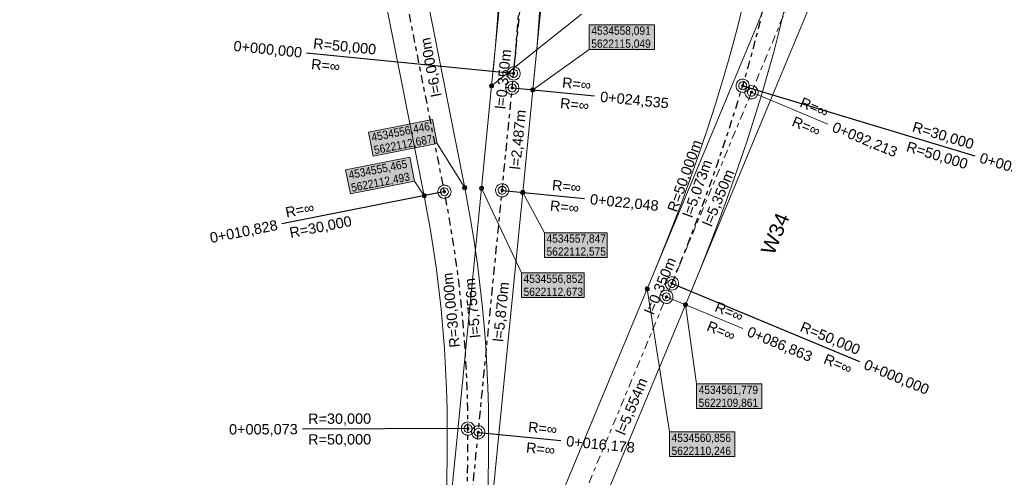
# Model space of a CAD drawing. Extents: x 4534497 to 4534598, y 5622071 to 5622343.
# Tile 3 of 44: x 4534546 to 4534569, y 5622106 to 5622117. Entities that reach past the tile are written whole.
import ezdxf

# ---------------------------------------------------------------- set-up
doc = ezdxf.new("R2010")
doc.units = 0
doc.linetypes.add('LT00000', pattern=[0])
doc.linetypes.add('LT00008', pattern=[0.42, 0.2, -0.1, 0.02, -0.1])
for name, color, linetype, lineweight, true_color in [('A-ELEMENTE', 18, 'LT00000', 5, 0x000000), ('A-LAENGEN', 18, 'LT00000', 5, 0x000000), ('ACHSEN', 18, 'LT00000', 5, 0x000000), ('BESCHRIFTUNG', 18, 'LT00000', 5, 0x000000), ('GLEISE', 18, 'LT00000', 5, 0x000000), ('TXT- KOOR_A501', 18, 'LT00000', 5, 0x000000), ('TXT- KOOR_A511', 18, 'LT00000', 5, 0x000000), ('TXT- KOOR_A514', 18, 'LT00000', 5, 0x000000), ('W-NR', 18, 'LT00000', 5, 0x000000)]:
    doc.layers.add(name, color=color, linetype=linetype, lineweight=lineweight, true_color=true_color)
doc.styles.add('TS100', font='arial.ttf', dxfattribs={"height": 0.2})

# ---------------------------------------------------------------- blocks, each defined once
blk = doc.blocks.new('SYMB1109')
at = {"color": 0, "linetype": 'ByBlock', "lineweight": -2, "flags": 128}
for points in [[(0.5, 0), (0.489765, 0.100649), (0.459479, 0.197178), (0.410382, 0.285634), (0.344483, 0.362396), (0.264482, 0.424322), (0.173653, 0.468876), (0.075714, 0.494234), (-0.025325, 0.499358), (-0.125326, 0.484039), (-0.220197, 0.448902), (-0.306053, 0.395388), (-0.379379, 0.325686), (-0.437173, 0.242651), (-0.47707, 0.149682), (-0.497435, 0.050584), (-0.497435, -0.050584), (-0.47707, -0.149682), (-0.437173, -0.242651), (-0.379379, -0.325686), (-0.306053, -0.395388), (-0.220197, -0.448902), (-0.125326, -0.484039), (-0.025325, -0.499358), (0.075714, -0.494234), (0.173653, -0.468876), (0.264482, -0.424322), (0.344483, -0.362396), (0.410382, -0.285634), (0.459479, -0.197178), (0.489765, -0.100649), (0.5, 0)], [(0.3, 0), (0.283745, 0.09741), (0.236742, 0.184264), (0.164084, 0.25115), (0.073646, 0.29082), (-0.024774, 0.298975), (-0.120509, 0.274732), (-0.203184, 0.220717), (-0.263842, 0.142784), (-0.295908, 0.049378), (-0.295908, -0.049378), (-0.263842, -0.142784), (-0.203184, -0.220717), (-0.120509, -0.274732), (-0.024774, -0.298975), (0.073646, -0.29082), (0.164084, -0.25115), (0.236742, -0.184264), (0.283745, -0.09741), (0.3, 0)]]:
    blk.add_lwpolyline(points, close=True, dxfattribs=at)
blk = doc.blocks.new('SYMB151')
at = {"color": 0, "linetype": 'ByBlock', "lineweight": -2, "flags": 128}
for points in [[(0.5, 0), (0.489765, 0.100649), (0.459479, 0.197178), (0.410382, 0.285634), (0.344483, 0.362396), (0.264482, 0.424322), (0.173653, 0.468876), (0.075714, 0.494234), (-0.025325, 0.499358), (-0.125326, 0.484039), (-0.220197, 0.448902), (-0.306053, 0.395388), (-0.379379, 0.325686), (-0.437173, 0.242651), (-0.47707, 0.149682), (-0.497435, 0.050584), (-0.497435, -0.050584), (-0.47707, -0.149682), (-0.437173, -0.242651), (-0.379379, -0.325686), (-0.306053, -0.395388), (-0.220197, -0.448902), (-0.125326, -0.484039), (-0.025325, -0.499358), (0.075714, -0.494234), (0.173653, -0.468876), (0.264482, -0.424322), (0.344483, -0.362396), (0.410382, -0.285634), (0.459479, -0.197178), (0.489765, -0.100649), (0.5, 0)], [(0.26, 0), (0.24432, 0.088925), (0.199172, 0.167125), (0.13, 0.225167), (0.045149, 0.25605), (-0.045149, 0.25605), (-0.13, 0.225167), (-0.199172, 0.167125), (-0.24432, 0.088925), (-0.26, 0), (-0.24432, -0.088925), (-0.199172, -0.167125), (-0.13, -0.225167), (-0.045149, -0.25605), (0.045149, -0.25605), (0.13, -0.225167), (0.199172, -0.167125), (0.24432, -0.088925), (0.26, 0)]]:
    blk.add_lwpolyline(points, close=True, dxfattribs=at)

msp = doc.modelspace()

# ---------------------------------------------------------------- hatches: boundary and pattern name
at = {"layer": 'TXT- KOOR_A501', "linetype": 'Continuous', "lineweight": 25, "true_color": 0xffffff}
for points in [[(4534562.047, 5622107.355), (4534563.627, 5622107.355), (4534563.627, 5622107.949), (4534562.047, 5622107.949)], [(4534561.393, 5622106.195), (4534562.973, 5622106.195), (4534562.973, 5622106.789), (4534561.393, 5622106.789)]]:
    msp.add_hatch(color=7, dxfattribs=at).paths.add_polyline_path(points)
at = {"layer": 'TXT- KOOR_A511', "linetype": 'Continuous', "lineweight": 25, "true_color": 0xffffff}
for points in [[(4534559.454, 5622116.027), (4534561.034, 5622116.027), (4534561.034, 5622116.621), (4534559.454, 5622116.621)], [(4534558.372, 5622111.006), (4534559.883, 5622111.006), (4534559.883, 5622111.6), (4534558.372, 5622111.6)], [(4534557.818, 5622110.035), (4534559.329, 5622110.035), (4534559.329, 5622110.63), (4534557.818, 5622110.63)]]:
    msp.add_hatch(color=7, dxfattribs=at).paths.add_polyline_path(points)
at = {"layer": 'TXT- KOOR_A514', "linetype": 'Continuous', "lineweight": 25, "true_color": 0xffffff}
for points in [[(4534554.233, 5622113.446), (4534555.783, 5622113.752), (4534555.668, 5622114.335), (4534554.118, 5622114.029)], [(4534553.683, 5622112.537), (4534555.233, 5622112.843), (4534555.118, 5622113.426), (4534553.568, 5622113.12)]]:
    msp.add_hatch(color=7, dxfattribs=at).paths.add_polyline_path(points)

# ---------------------------------------------------------------- linework, layer by layer
at = {"layer": 'ACHSEN', "color": 1, "linetype": 'LT00008', "lineweight": 18, "true_color": 0xff0000, "flags": 128}
msp.add_lwpolyline([(4534500.04, 5622086.432), (4534500.3, 5622086.017), (4534500.567, 5622085.606), (4534500.841, 5622085.2), (4534501.121, 5622084.798), (4534501.408, 5622084.401), (4534501.701, 5622084.009), (4534502.001, 5622083.621), (4534502.307, 5622083.239), (4534502.619, 5622082.861), (4534502.938, 5622082.489), (4534503.262, 5622082.122), (4534503.592, 5622081.76), (4534503.928, 5622081.404), (4534504.27, 5622081.053), (4534504.618, 5622080.708), (4534504.971, 5622080.368), (4534505.33, 5622080.035), (4534505.694, 5622079.707), (4534506.064, 5622079.385), (4534506.438, 5622079.069), (4534506.818, 5622078.76), (4534507.203, 5622078.457), (4534507.592, 5622078.16), (4534507.987, 5622077.869), (4534508.386, 5622077.585), (4534508.79, 5622077.308), (4534509.198, 5622077.037), (4534509.61, 5622076.773), (4534510.027, 5622076.515), (4534510.448, 5622076.265), (4534510.873, 5622076.021), (4534511.302, 5622075.784), (4534511.735, 5622075.555), (4534512.171, 5622075.332), (4534512.611, 5622075.117), (4534513.055, 5622074.908), (4534513.501, 5622074.707), (4534513.951, 5622074.514), (4534514.405, 5622074.328), (4534514.861, 5622074.149), (4534515.32, 5622073.978), (4534515.781, 5622073.814), (4534516.246, 5622073.658), (4534516.712, 5622073.509), (4534517.182, 5622073.368), (4534517.653, 5622073.235), (4534518.127, 5622073.109), (4534518.602, 5622072.991), (4534519.079, 5622072.881), (4534519.558, 5622072.779), (4534520.039, 5622072.684), (4534520.521, 5622072.598), (4534521.005, 5622072.519), (4534521.49, 5622072.448), (4534521.975, 5622072.385), (4534522.462, 5622072.331), (4534522.95, 5622072.284), (4534523.438, 5622072.245), (4534523.927, 5622072.214), (4534524.417, 5622072.191), (4534524.906, 5622072.176), (4534525.396, 5622072.169), (4534525.886, 5622072.17), (4534526.376, 5622072.179), (4534526.865, 5622072.195), (4534527.355, 5622072.22), (4534527.843, 5622072.253), (4534528.332, 5622072.294), (4534528.819, 5622072.343), (4534529.306, 5622072.4), (4534529.791, 5622072.465), (4534530.276, 5622072.538), (4534530.759, 5622072.618), (4534531.241, 5622072.707), (4534531.721, 5622072.803), (4534532.2, 5622072.907), (4534532.677, 5622073.019), (4534533.152, 5622073.139), (4534533.625, 5622073.266), (4534534.096, 5622073.402), (4534534.564, 5622073.544), (4534535.03, 5622073.695), (4534535.494, 5622073.853), (4534535.955, 5622074.019), (4534536.413, 5622074.192), (4534536.869, 5622074.372), (4534537.321, 5622074.56), (4534537.77, 5622074.756), (4534538.216, 5622074.959), (4534538.659, 5622075.168), (4534539.098, 5622075.386), (4534539.534, 5622075.61), (4534539.965, 5622075.841), (4534540.393, 5622076.08), (4534540.817, 5622076.325), (4534541.237, 5622076.577), (4534541.653, 5622076.836), (4534542.065, 5622077.102), (4534542.472, 5622077.375), (4534542.874, 5622077.654), (4534543.272, 5622077.939), (4534543.666, 5622078.232), (4534544.054, 5622078.53), (4534544.438, 5622078.835), (4534544.816, 5622079.146), (4534545.19, 5622079.463), (4534545.558, 5622079.786), (4534545.92, 5622080.115), (4534546.278, 5622080.45), (4534546.63, 5622080.791), (4534546.976, 5622081.138), (4534547.317, 5622081.49), (4534547.651, 5622081.848), (4534547.98, 5622082.211), (4534548.303, 5622082.579), (4534548.62, 5622082.953), (4534548.931, 5622083.332), (4534549.235, 5622083.715), (4534549.533, 5622084.104), (4534549.825, 5622084.498), (4534550.11, 5622084.896), (4534550.389, 5622085.299), (4534550.661, 5622085.706), (4534550.927, 5622086.118), (4534551.185, 5622086.534), (4534551.437, 5622086.954), (4534551.682, 5622087.378), (4534551.92, 5622087.806), (4534552.151, 5622088.238), (4534552.375, 5622088.674), (4534552.592, 5622089.114), (4534552.802, 5622089.556), (4534553.004, 5622090.002), (4534553.199, 5622090.452), (4534553.31, 5622090.717), (4534555.352, 5622095.662), (4534557.592, 5622101.087), (4534557.974, 5622102.012), (4534559.183, 5622104.926), (4534561.317, 5622110.053), (4534563.374, 5622114.992), (4534565.63, 5622120.411), (4534571.041, 5622133.41), (4534573.098, 5622138.349), (4534575.354, 5622143.768), (4534576.388, 5622146.251), (4534578.444, 5622151.19), (4534580.7, 5622156.609), (4534582.429, 5622160.761), (4534584.485, 5622165.7), (4534586.741, 5622171.119), (4534587.398, 5622172.697), (4534589.454, 5622177.636), (4534591.711, 5622183.055), (4534591.895, 5622183.509), (4534592.072, 5622183.965), (4534592.242, 5622184.425), (4534592.404, 5622184.887), (4534592.559, 5622185.352), (4534592.706, 5622185.819), (4534592.845, 5622186.289), (4534592.977, 5622186.761), (4534593.101, 5622187.235), (4534593.217, 5622187.711), (4534593.325, 5622188.189), (4534593.426, 5622188.668), (4534593.518, 5622189.149), (4534593.603, 5622189.632), (4534593.68, 5622190.115), (4534593.749, 5622190.6), (4534593.81, 5622191.086), (4534593.863, 5622191.573), (4534593.909, 5622192.061), (4534593.946, 5622192.55), (4534593.975, 5622193.039), (4534593.996, 5622193.528), (4534594.01, 5622194.018), (4534594.015, 5622194.508), (4534594.012, 5622194.998), (4534594.002, 5622195.487), (4534593.983, 5622195.977), (4534593.956, 5622196.466), (4534593.921, 5622196.955), (4534593.879, 5622197.443), (4534593.828, 5622197.93), (4534593.769, 5622198.416), (4534593.703, 5622198.902), (4534593.628, 5622199.386), (4534593.546, 5622199.869), (4534593.463, 5622200.314), (4534577.487, 5622282.449), (4534577.389, 5622282.929), (4534577.284, 5622283.408), (4534577.171, 5622283.884), (4534577.05, 5622284.359), (4534576.922, 5622284.832), (4534576.785, 5622285.302), (4534576.641, 5622285.771), (4534576.49, 5622286.237), (4534576.331, 5622286.7), (4534576.164, 5622287.16), (4534575.99, 5622287.618), (4534575.808, 5622288.073), (4534575.619, 5622288.525), (4534575.422, 5622288.974), (4534575.219, 5622289.42), (4534575.008, 5622289.862), (4534574.79, 5622290.3), (4534574.564, 5622290.735), (4534574.332, 5622291.167), (4534574.092, 5622291.594), (4534573.846, 5622292.017), (4534573.593, 5622292.437), (4534573.333, 5622292.852), (4534573.066, 5622293.263), (4534572.793, 5622293.669), (4534572.513, 5622294.071), (4534572.226, 5622294.469), (4534571.933, 5622294.861), (4534571.634, 5622295.249), (4534571.328, 5622295.632), (4534571.016, 5622296.01), (4534570.698, 5622296.382), (4534570.374, 5622296.75), (4534570.044, 5622297.112), (4534569.708, 5622297.468), (4534569.393, 5622297.793), (4534565.27, 5622301.971), (4534561.512, 5622305.779), (4534560.312, 5622306.996), (4534556.189, 5622311.174), (4534552.431, 5622314.982), (4534547.873, 5622319.601)], dxfattribs=at)
at = {"layer": 'ACHSEN', "color": 34, "linetype": 'LT00008', "lineweight": 25, "true_color": 0x954a00, "flags": 128}
msp.add_lwpolyline([(4534561.452, 5622110.376), (4534561.691, 5622110.962), (4534561.923, 5622111.55), (4534562.148, 5622112.142), (4534562.365, 5622112.736), (4534562.574, 5622113.332), (4534562.776, 5622113.932), (4534562.97, 5622114.534), (4534563.161, 5622115.15), (4534563.299, 5622115.621), (4534563.429, 5622116.093), (4534563.551, 5622116.567), (4534563.665, 5622117.044), (4534563.772, 5622117.522), (4534563.871, 5622118.002), (4534563.962, 5622118.483), (4534564.045, 5622118.966), (4534564.12, 5622119.45), (4534564.188, 5622119.935), (4534564.247, 5622120.421), (4534564.287, 5622120.786), (4534564.827, 5622126.109), (4534565.42, 5622131.949), (4534565.664, 5622134.352), (4534565.721, 5622134.95), (4534565.769, 5622135.548), (4534565.81, 5622136.146), (4534565.843, 5622136.745), (4534565.867, 5622137.345), (4534565.884, 5622137.945), (4534565.893, 5622138.544), (4534565.894, 5622139.144), (4534565.886, 5622139.744), (4534565.871, 5622140.344), (4534565.848, 5622140.944), (4534565.817, 5622141.543), (4534565.777, 5622142.142), (4534565.73, 5622142.74), (4534565.675, 5622143.337), (4534565.612, 5622143.934), (4534565.541, 5622144.53), (4534565.462, 5622145.124), (4534565.375, 5622145.718), (4534565.28, 5622146.31), (4534565.177, 5622146.902), (4534565.066, 5622147.49), (4534533.843, 5622308.014), (4534533.753, 5622308.496), (4534533.671, 5622308.979), (4534533.597, 5622309.463), (4534533.532, 5622309.949), (4534533.474, 5622310.435), (4534533.424, 5622310.922), (4534533.381, 5622311.41), (4534533.347, 5622311.899), (4534533.321, 5622312.388), (4534533.303, 5622312.878), (4534533.293, 5622313.368), (4534533.291, 5622313.734), (4534533.295, 5622314.367), (4534533.306, 5622314.999), (4534533.326, 5622315.631), (4534533.354, 5622316.263), (4534533.39, 5622316.895), (4534533.434, 5622317.526), (4534533.485, 5622318.156), (4534533.547, 5622318.799)], dxfattribs=at)
at = {"layer": 'ACHSEN', "color": 55, "linetype": 'LT00008', "lineweight": 25, "true_color": 0xa59d5a, "flags": 128}
msp.add_lwpolyline([(4534556.282, 5622101.806), (4534556.341, 5622102.436), (4534556.391, 5622103.066), (4534556.433, 5622103.697), (4534556.467, 5622104.329), (4534556.493, 5622104.961), (4534556.511, 5622105.593), (4534556.522, 5622106.225), (4534556.524, 5622106.871), (4534556.518, 5622107.361), (4534556.505, 5622107.851), (4534556.483, 5622108.34), (4534556.454, 5622108.829), (4534556.416, 5622109.317), (4534556.371, 5622109.805), (4534556.317, 5622110.292), (4534556.256, 5622110.778), (4534556.187, 5622111.263), (4534556.109, 5622111.747), (4534556.024, 5622112.229), (4534555.955, 5622112.59), (4534554.793, 5622118.476), (4534554.216, 5622121.42), (4534553.06, 5622127.362), (4534552.473, 5622130.358)], dxfattribs=at)
at = {"layer": 'ACHSEN', "color": 225, "linetype": 'LT00008', "lineweight": 25, "true_color": 0x97537d, "flags": 128}
msp.add_lwpolyline([(4534553.443, 5622091.04), (4534553.681, 5622091.626), (4534553.911, 5622092.215), (4534554.134, 5622092.807), (4534554.349, 5622093.402), (4534554.557, 5622093.999), (4534554.757, 5622094.599), (4534554.95, 5622095.202), (4534555.139, 5622095.819), (4534555.275, 5622096.29), (4534555.404, 5622096.762), (4534555.525, 5622097.237), (4534555.638, 5622097.714), (4534555.743, 5622098.192), (4534555.841, 5622098.672), (4534555.93, 5622099.154), (4534556.012, 5622099.637), (4534556.086, 5622100.121), (4534556.152, 5622100.607), (4534556.21, 5622101.093), (4534556.248, 5622101.458), (4534556.773, 5622106.782), (4534557.35, 5622112.624), (4534557.594, 5622115.098), (4534558.119, 5622120.423), (4534558.695, 5622126.264), (4534559.008, 5622129.438)], dxfattribs=at)
at = {"layer": 'ACHSEN', "color": 253, "linetype": 'LT00008', "lineweight": 25, "true_color": 0xbf95b0, "flags": 128}
msp.add_lwpolyline([(4534557.628, 5622115.447), (4534557.686, 5622116.077), (4534557.736, 5622116.707), (4534557.778, 5622117.338), (4534557.813, 5622117.97), (4534557.839, 5622118.602), (4534557.857, 5622119.234), (4534557.867, 5622119.866), (4534557.869, 5622120.512), (4534557.864, 5622121.002), (4534557.85, 5622121.491), (4534557.829, 5622121.981), (4534557.799, 5622122.47), (4534557.762, 5622122.958), (4534557.716, 5622123.446), (4534557.663, 5622123.933), (4534557.601, 5622124.419), (4534557.532, 5622124.904), (4534557.455, 5622125.388), (4534557.37, 5622125.87), (4534557.301, 5622126.23)], dxfattribs=at)
at = {"layer": 'BESCHRIFTUNG', "color": 253, "lineweight": 25, "true_color": 0xbf95b0}
msp.add_line((4534557.603, 5622115.449), (4534552.627, 5622115.94), dxfattribs=at)
at = {"layer": 'BESCHRIFTUNG', "color": 225, "lineweight": 25, "true_color": 0x97537d}
for p, q in [((4534557.619, 5622115.096), (4534559.584, 5622114.902)), ((4534557.374, 5622112.621), (4534559.34, 5622112.427)), ((4534556.798, 5622106.78), (4534558.764, 5622106.586))]:
    msp.add_line(p, q, dxfattribs=at)
at = {"layer": 'BESCHRIFTUNG', "color": 34, "lineweight": 25, "true_color": 0x954a00}
for p, q in [((4534563.185, 5622115.143), (4534568.766, 5622113.459)), ((4534561.475, 5622110.367), (4534565.986, 5622108.489))]:
    msp.add_line(p, q, dxfattribs=at)
at = {"layer": 'BESCHRIFTUNG', "color": 1, "lineweight": 18, "true_color": 0xff0000}
for p, q in [((4534563.397, 5622114.983), (4534565.22, 5622114.224)), ((4534561.34, 5622110.044), (4534563.164, 5622109.285))]:
    msp.add_line(p, q, dxfattribs=at)
at = {"layer": 'BESCHRIFTUNG', "color": 55, "lineweight": 25, "true_color": 0xa59d5a}
for p, q in [((4534555.931, 5622112.585), (4534552.031, 5622111.815)), ((4534556.499, 5622106.871), (4534552.524, 5622106.859))]:
    msp.add_line(p, q, dxfattribs=at)
at = {"layer": 'GLEISE', "color": 18, "lineweight": 18, "true_color": 0x000000, "flags": 128}
for points in [[(4534499.614, 5622086.17), (4534499.879, 5622085.748), (4534500.15, 5622085.33), (4534500.428, 5622084.917), (4534500.713, 5622084.509), (4534501.005, 5622084.105), (4534501.303, 5622083.706), (4534501.608, 5622083.312), (4534501.919, 5622082.923), (4534502.237, 5622082.539), (4534502.56, 5622082.161), (4534502.89, 5622081.788), (4534503.226, 5622081.42), (4534503.568, 5622081.058), (4534503.915, 5622080.701), (4534504.269, 5622080.35), (4534504.628, 5622080.005), (4534504.992, 5622079.666), (4534505.363, 5622079.332), (4534505.738, 5622079.005), (4534506.119, 5622078.684), (4534506.505, 5622078.37), (4534506.896, 5622078.061), (4534507.292, 5622077.76), (4534507.693, 5622077.464), (4534508.099, 5622077.175), (4534508.51, 5622076.893), (4534508.925, 5622076.618), (4534509.344, 5622076.349), (4534509.768, 5622076.088), (4534510.196, 5622075.833), (4534510.628, 5622075.585), (4534511.064, 5622075.344), (4534511.504, 5622075.111), (4534511.948, 5622074.885), (4534512.395, 5622074.666), (4534512.846, 5622074.454), (4534513.3, 5622074.25), (4534513.758, 5622074.053), (4534514.218, 5622073.864), (4534514.682, 5622073.682), (4534515.149, 5622073.508), (4534515.618, 5622073.341), (4534516.09, 5622073.182), (4534516.565, 5622073.031), (4534517.042, 5622072.888), (4534517.521, 5622072.752), (4534518.002, 5622072.625), (4534518.486, 5622072.505), (4534518.971, 5622072.393), (4534519.458, 5622072.289), (4534519.947, 5622072.193), (4534520.437, 5622072.105), (4534520.929, 5622072.025), (4534521.421, 5622071.953), (4534521.915, 5622071.889), (4534522.41, 5622071.833), (4534522.906, 5622071.786), (4534523.403, 5622071.746), (4534523.9, 5622071.714), (4534524.397, 5622071.691), (4534524.895, 5622071.676), (4534525.393, 5622071.669), (4534525.891, 5622071.67), (4534526.389, 5622071.679), (4534526.887, 5622071.696), (4534527.384, 5622071.721), (4534527.881, 5622071.755), (4534528.377, 5622071.796), (4534528.873, 5622071.846), (4534529.368, 5622071.904), (4534529.861, 5622071.97), (4534530.354, 5622072.044), (4534530.845, 5622072.126), (4534531.335, 5622072.216), (4534531.823, 5622072.314), (4534532.31, 5622072.419), (4534532.795, 5622072.533), (4534533.278, 5622072.655), (4534533.759, 5622072.785), (4534534.237, 5622072.922), (4534534.714, 5622073.067), (4534535.188, 5622073.22), (4534535.659, 5622073.381), (4534536.128, 5622073.55), (4534536.594, 5622073.726), (4534537.057, 5622073.909), (4534537.517, 5622074.1), (4534537.973, 5622074.299), (4534538.427, 5622074.505), (4534538.877, 5622074.718), (4534539.323, 5622074.939), (4534539.766, 5622075.167), (4534540.205, 5622075.403), (4534540.64, 5622075.645), (4534541.071, 5622075.894), (4534541.498, 5622076.151), (4534541.921, 5622076.414), (4534542.339, 5622076.684), (4534542.753, 5622076.961), (4534543.163, 5622077.245), (4534543.567, 5622077.536), (4534543.967, 5622077.833), (4534544.362, 5622078.136), (4534544.752, 5622078.446), (4534545.137, 5622078.762), (4534545.516, 5622079.085), (4534545.891, 5622079.413), (4534546.259, 5622079.748), (4534546.623, 5622080.089), (4534546.981, 5622080.435), (4534547.333, 5622080.787), (4534547.679, 5622081.145), (4534548.019, 5622081.509), (4534548.353, 5622081.878), (4534548.682, 5622082.253), (4534549.004, 5622082.633), (4534549.32, 5622083.018), (4534549.629, 5622083.408), (4534549.932, 5622083.803), (4534550.229, 5622084.203), (4534550.519, 5622084.608), (4534550.803, 5622085.018), (4534551.079, 5622085.432), (4534551.349, 5622085.85), (4534551.612, 5622086.273), (4534551.868, 5622086.7), (4534552.117, 5622087.132), (4534552.359, 5622087.567), (4534552.594, 5622088.006), (4534552.822, 5622088.449), (4534553.042, 5622088.896), (4534553.255, 5622089.346), (4534553.461, 5622089.8), (4534553.659, 5622090.257), (4534553.772, 5622090.526), (4534555.814, 5622095.471), (4534558.055, 5622100.896), (4534558.436, 5622101.821), (4534559.644, 5622104.734), (4534561.779, 5622109.861), (4534563.835, 5622114.8), (4534566.091, 5622120.219), (4534571.503, 5622133.218), (4534573.559, 5622138.157), (4534575.816, 5622143.576), (4534576.85, 5622146.059), (4534578.906, 5622150.998), (4534581.162, 5622156.417), (4534582.89, 5622160.569), (4534584.947, 5622165.508), (4534587.203, 5622170.927), (4534587.86, 5622172.505), (4534589.916, 5622177.444), (4534592.172, 5622182.863), (4534592.36, 5622183.324), (4534592.54, 5622183.788), (4534592.712, 5622184.256), (4534592.877, 5622184.726), (4534593.035, 5622185.198), (4534593.184, 5622185.673), (4534593.326, 5622186.151), (4534593.459, 5622186.631), (4534593.585, 5622187.112), (4534593.703, 5622187.596), (4534593.814, 5622188.082), (4534593.916, 5622188.569), (4534594.01, 5622189.059), (4534594.096, 5622189.549), (4534594.175, 5622190.041), (4534594.245, 5622190.534), (4534594.307, 5622191.028), (4534594.361, 5622191.523), (4534594.407, 5622192.019), (4534594.445, 5622192.516), (4534594.475, 5622193.013), (4534594.496, 5622193.511), (4534594.51, 5622194.008), (4534594.515, 5622194.506), (4534594.512, 5622195.005), (4534594.501, 5622195.502), (4534594.482, 5622196), (4534594.455, 5622196.497), (4534594.42, 5622196.994), (4534594.376, 5622197.49), (4534594.325, 5622197.986), (4534594.265, 5622198.48), (4534594.198, 5622198.974), (4534594.122, 5622199.466), (4534594.038, 5622199.957), (4534593.954, 5622200.409), (4534577.978, 5622282.545), (4534577.879, 5622283.033), (4534577.771, 5622283.519), (4534577.656, 5622284.004), (4534577.534, 5622284.486), (4534577.403, 5622284.967), (4534577.264, 5622285.445), (4534577.118, 5622285.922), (4534576.964, 5622286.395), (4534576.802, 5622286.866), (4534576.633, 5622287.334), (4534576.455, 5622287.8), (4534576.271, 5622288.263), (4534576.079, 5622288.722), (4534575.879, 5622289.178), (4534575.672, 5622289.631), (4534575.457, 5622290.081), (4534575.235, 5622290.527), (4534575.006, 5622290.969), (4534574.77, 5622291.407), (4534574.527, 5622291.842), (4534574.276, 5622292.272), (4534574.019, 5622292.699), (4534573.754, 5622293.121), (4534573.483, 5622293.539), (4534573.205, 5622293.952), (4534572.92, 5622294.361), (4534572.629, 5622294.764), (4534572.331, 5622295.164), (4534572.027, 5622295.558), (4534571.716, 5622295.947), (4534571.399, 5622296.331), (4534571.076, 5622296.71), (4534570.746, 5622297.083), (4534570.411, 5622297.452), (4534570.069, 5622297.814), (4534569.749, 5622298.144), (4534565.626, 5622302.322), (4534561.868, 5622306.13), (4534560.667, 5622307.347), (4534556.545, 5622311.525), (4534552.787, 5622315.333), (4534548.229, 5622319.952)], [(4534500.465, 5622086.694), (4534500.721, 5622086.286), (4534500.984, 5622085.882), (4534501.253, 5622085.483), (4534501.529, 5622085.088), (4534501.811, 5622084.697), (4534502.099, 5622084.312), (4534502.394, 5622083.93), (4534502.695, 5622083.554), (4534503.002, 5622083.183), (4534503.315, 5622082.817), (4534503.634, 5622082.456), (4534503.959, 5622082.1), (4534504.289, 5622081.75), (4534504.626, 5622081.405), (4534504.967, 5622081.065), (4534505.315, 5622080.732), (4534505.668, 5622080.403), (4534506.026, 5622080.081), (4534506.389, 5622079.765), (4534506.757, 5622079.454), (4534507.131, 5622079.15), (4534507.509, 5622078.852), (4534507.892, 5622078.56), (4534508.28, 5622078.274), (4534508.672, 5622077.995), (4534509.069, 5622077.722), (4534509.471, 5622077.456), (4534509.876, 5622077.196), (4534510.286, 5622076.943), (4534510.7, 5622076.696), (4534511.118, 5622076.457), (4534511.54, 5622076.224), (4534511.966, 5622075.998), (4534512.395, 5622075.779), (4534512.827, 5622075.567), (4534513.263, 5622075.363), (4534513.703, 5622075.165), (4534514.145, 5622074.975), (4534514.591, 5622074.792), (4534515.039, 5622074.616), (4534515.491, 5622074.447), (4534515.945, 5622074.286), (4534516.401, 5622074.133), (4534516.86, 5622073.987), (4534517.322, 5622073.848), (4534517.785, 5622073.717), (4534518.251, 5622073.593), (4534518.718, 5622073.477), (4534519.188, 5622073.369), (4534519.659, 5622073.269), (4534520.132, 5622073.176), (4534520.606, 5622073.091), (4534521.081, 5622073.013), (4534521.558, 5622072.944), (4534522.036, 5622072.882), (4534522.514, 5622072.828), (4534522.994, 5622072.782), (4534523.474, 5622072.743), (4534523.955, 5622072.713), (4534524.436, 5622072.69), (4534524.917, 5622072.675), (4534525.399, 5622072.669), (4534525.881, 5622072.67), (4534526.363, 5622072.678), (4534526.844, 5622072.695), (4534527.325, 5622072.72), (4534527.806, 5622072.752), (4534528.286, 5622072.792), (4534528.765, 5622072.84), (4534529.244, 5622072.896), (4534529.721, 5622072.96), (4534530.197, 5622073.031), (4534530.673, 5622073.111), (4534531.146, 5622073.198), (4534531.619, 5622073.292), (4534532.089, 5622073.395), (4534532.558, 5622073.505), (4534533.025, 5622073.623), (4534533.491, 5622073.748), (4534533.954, 5622073.881), (4534534.414, 5622074.022), (4534534.873, 5622074.169), (4534535.329, 5622074.325), (4534535.782, 5622074.488), (4534536.233, 5622074.658), (4534536.681, 5622074.836), (4534537.125, 5622075.021), (4534537.567, 5622075.213), (4534538.006, 5622075.412), (4534538.441, 5622075.618), (4534538.873, 5622075.832), (4534539.301, 5622076.053), (4534539.726, 5622076.28), (4534540.147, 5622076.515), (4534540.564, 5622076.756), (4534540.976, 5622077.004), (4534541.385, 5622077.259), (4534541.79, 5622077.52), (4534542.19, 5622077.788), (4534542.586, 5622078.062), (4534542.978, 5622078.343), (4534543.364, 5622078.63), (4534543.746, 5622078.924), (4534544.123, 5622079.224), (4534544.496, 5622079.53), (4534544.863, 5622079.841), (4534545.225, 5622080.159), (4534545.581, 5622080.483), (4534545.933, 5622080.812), (4534546.279, 5622081.148), (4534546.619, 5622081.488), (4534546.954, 5622081.835), (4534547.283, 5622082.186), (4534547.607, 5622082.543), (4534547.924, 5622082.906), (4534548.236, 5622083.273), (4534548.541, 5622083.646), (4534548.841, 5622084.023), (4534549.134, 5622084.405), (4534549.421, 5622084.792), (4534549.701, 5622085.184), (4534549.976, 5622085.58), (4534550.243, 5622085.98), (4534550.504, 5622086.385), (4534550.759, 5622086.794), (4534551.006, 5622087.208), (4534551.247, 5622087.625), (4534551.481, 5622088.046), (4534551.708, 5622088.471), (4534551.929, 5622088.899), (4534552.142, 5622089.331), (4534552.348, 5622089.767), (4534552.547, 5622090.205), (4534552.739, 5622090.647), (4534552.848, 5622090.908), (4534554.89, 5622095.853), (4534557.13, 5622101.278), (4534557.512, 5622102.202), (4534558.721, 5622105.118), (4534560.856, 5622110.246), (4534562.912, 5622115.185), (4534565.168, 5622120.604), (4534570.58, 5622133.602), (4534572.636, 5622138.541), (4534574.892, 5622143.96), (4534575.926, 5622146.444), (4534577.983, 5622151.383), (4534580.239, 5622156.802), (4534581.967, 5622160.953), (4534584.023, 5622165.892), (4534586.28, 5622171.311), (4534586.937, 5622172.889), (4534588.993, 5622177.828), (4534591.249, 5622183.247), (4534591.431, 5622183.693), (4534591.605, 5622184.142), (4534591.772, 5622184.594), (4534591.931, 5622185.049), (4534592.083, 5622185.506), (4534592.228, 5622185.966), (4534592.365, 5622186.427), (4534592.494, 5622186.891), (4534592.616, 5622187.357), (4534592.73, 5622187.825), (4534592.837, 5622188.295), (4534592.935, 5622188.767), (4534593.027, 5622189.24), (4534593.11, 5622189.714), (4534593.186, 5622190.19), (4534593.254, 5622190.667), (4534593.314, 5622191.145), (4534593.366, 5622191.624), (4534593.41, 5622192.103), (4534593.447, 5622192.584), (4534593.476, 5622193.065), (4534593.497, 5622193.546), (4534593.51, 5622194.027), (4534593.515, 5622194.509), (4534593.512, 5622194.991), (4534593.502, 5622195.472), (4534593.483, 5622195.954), (4534593.457, 5622196.435), (4534593.423, 5622196.915), (4534593.381, 5622197.395), (4534593.331, 5622197.874), (4534593.274, 5622198.353), (4534593.208, 5622198.83), (4534593.135, 5622199.306), (4534593.054, 5622199.781), (4534592.972, 5622200.218), (4534576.996, 5622282.354), (4534576.9, 5622282.826), (4534576.797, 5622283.296), (4534576.685, 5622283.765), (4534576.567, 5622284.232), (4534576.44, 5622284.697), (4534576.306, 5622285.159), (4534576.165, 5622285.62), (4534576.015, 5622286.078), (4534575.859, 5622286.534), (4534575.695, 5622286.987), (4534575.524, 5622287.437), (4534575.345, 5622287.884), (4534575.159, 5622288.329), (4534574.966, 5622288.77), (4534574.766, 5622289.208), (4534574.558, 5622289.643), (4534574.344, 5622290.074), (4534574.122, 5622290.502), (4534573.894, 5622290.926), (4534573.658, 5622291.346), (4534573.416, 5622291.763), (4534573.167, 5622292.175), (4534572.911, 5622292.583), (4534572.649, 5622292.987), (4534572.38, 5622293.387), (4534572.105, 5622293.782), (4534571.823, 5622294.173), (4534571.535, 5622294.559), (4534571.24, 5622294.94), (4534570.94, 5622295.317), (4534570.633, 5622295.688), (4534570.32, 5622296.055), (4534570.002, 5622296.416), (4534569.677, 5622296.772), (4534569.347, 5622297.123), (4534569.037, 5622297.441), (4534564.914, 5622301.62), (4534561.156, 5622305.428), (4534559.956, 5622306.644), (4534555.833, 5622310.823), (4534552.075, 5622314.631), (4534547.517, 5622319.25)], [(4534560.99, 5622110.569), (4534561.227, 5622111.148), (4534561.457, 5622111.731), (4534561.679, 5622112.316), (4534561.894, 5622112.904), (4534562.101, 5622113.495), (4534562.301, 5622114.088), (4534562.494, 5622114.684), (4534562.682, 5622115.295), (4534562.818, 5622115.757), (4534562.946, 5622116.222), (4534563.066, 5622116.688), (4534563.178, 5622117.156), (4534563.283, 5622117.627), (4534563.38, 5622118.098), (4534563.47, 5622118.572), (4534563.552, 5622119.047), (4534563.626, 5622119.523), (4534563.692, 5622120), (4534563.75, 5622120.478), (4534563.789, 5622120.836), (4534564.33, 5622126.159), (4534564.923, 5622131.999), (4534565.167, 5622134.403), (4534565.223, 5622134.993), (4534565.271, 5622135.585), (4534565.311, 5622136.177), (4534565.343, 5622136.769), (4534565.368, 5622137.362), (4534565.384, 5622137.955), (4534565.393, 5622138.548), (4534565.394, 5622139.142), (4534565.386, 5622139.735), (4534565.371, 5622140.328), (4534565.348, 5622140.921), (4534565.317, 5622141.514), (4534565.279, 5622142.106), (4534565.232, 5622142.697), (4534565.177, 5622143.288), (4534565.115, 5622143.878), (4534565.045, 5622144.467), (4534564.966, 5622145.055), (4534564.88, 5622145.642), (4534564.787, 5622146.228), (4534564.685, 5622146.813), (4534564.576, 5622147.395), (4534533.352, 5622307.919), (4534533.261, 5622308.408), (4534533.178, 5622308.899), (4534533.103, 5622309.392), (4534533.036, 5622309.885), (4534532.977, 5622310.38), (4534532.926, 5622310.875), (4534532.883, 5622311.372), (4534532.848, 5622311.868), (4534532.822, 5622312.366), (4534532.803, 5622312.864), (4534532.793, 5622313.361), (4534532.791, 5622313.734), (4534532.795, 5622314.373), (4534532.807, 5622315.012), (4534532.827, 5622315.65), (4534532.855, 5622316.288), (4534532.891, 5622316.926), (4534532.935, 5622317.563), (4534532.987, 5622318.2), (4534533.049, 5622318.849)], [(4534561.914, 5622110.184), (4534562.155, 5622110.776), (4534562.39, 5622111.37), (4534562.616, 5622111.967), (4534562.836, 5622112.567), (4534563.047, 5622113.17), (4534563.251, 5622113.775), (4534563.447, 5622114.383), (4534563.64, 5622115.006), (4534563.78, 5622115.484), (4534563.912, 5622115.964), (4534564.036, 5622116.446), (4534564.152, 5622116.931), (4534564.261, 5622117.417), (4534564.362, 5622117.905), (4534564.454, 5622118.394), (4534564.539, 5622118.885), (4534564.615, 5622119.377), (4534564.684, 5622119.87), (4534564.744, 5622120.365), (4534564.784, 5622120.735), (4534565.324, 5622126.058), (4534565.917, 5622131.898), (4534566.162, 5622134.302), (4534566.219, 5622134.906), (4534566.268, 5622135.51), (4534566.309, 5622136.116), (4534566.342, 5622136.721), (4534566.367, 5622137.327), (4534566.384, 5622137.934), (4534566.393, 5622138.541), (4534566.394, 5622139.147), (4534566.386, 5622139.754), (4534566.371, 5622140.36), (4534566.347, 5622140.966), (4534566.316, 5622141.572), (4534566.276, 5622142.178), (4534566.228, 5622142.782), (4534566.172, 5622143.387), (4534566.109, 5622143.99), (4534566.037, 5622144.592), (4534565.957, 5622145.194), (4534565.869, 5622145.794), (4534565.773, 5622146.393), (4534565.669, 5622146.991), (4534565.557, 5622147.586), (4534534.333, 5622308.11), (4534534.245, 5622308.583), (4534534.165, 5622309.058), (4534534.092, 5622309.534), (4534534.028, 5622310.012), (4534533.971, 5622310.49), (4534533.921, 5622310.969), (4534533.88, 5622311.449), (4534533.846, 5622311.93), (4534533.821, 5622312.411), (4534533.803, 5622312.892), (4534533.793, 5622313.374), (4534533.791, 5622313.735), (4534533.795, 5622314.361), (4534533.806, 5622314.987), (4534533.826, 5622315.613), (4534533.853, 5622316.238), (4534533.889, 5622316.863), (4534533.932, 5622317.488), (4534533.984, 5622318.112), (4534534.044, 5622318.748)], [(4534556.78, 5622101.757), (4534556.839, 5622102.393), (4534556.889, 5622103.03), (4534556.932, 5622103.667), (4534556.966, 5622104.305), (4534556.993, 5622104.943), (4534557.011, 5622105.582), (4534557.022, 5622106.221), (4534557.024, 5622106.873), (4534557.018, 5622107.371), (4534557.004, 5622107.869), (4534556.982, 5622108.366), (4534556.952, 5622108.863), (4534556.914, 5622109.36), (4534556.868, 5622109.856), (4534556.814, 5622110.351), (4534556.751, 5622110.845), (4534556.681, 5622111.338), (4534556.602, 5622111.83), (4534556.516, 5622112.32), (4534556.446, 5622112.687), (4534555.283, 5622118.573), (4534554.707, 5622121.515), (4534553.551, 5622127.458), (4534552.963, 5622130.455)], [(4534555.785, 5622101.855), (4534555.842, 5622102.479), (4534555.892, 5622103.103), (4534555.934, 5622103.728), (4534555.968, 5622104.353), (4534555.993, 5622104.978), (4534556.011, 5622105.604), (4534556.022, 5622106.23), (4534556.024, 5622106.869), (4534556.018, 5622107.351), (4534556.005, 5622107.833), (4534555.984, 5622108.314), (4534555.955, 5622108.795), (4534555.918, 5622109.275), (4534555.873, 5622109.755), (4534555.821, 5622110.234), (4534555.76, 5622110.712), (4534555.692, 5622111.188), (4534555.616, 5622111.664), (4534555.533, 5622112.139), (4534555.465, 5622112.493), (4534554.302, 5622118.379), (4534553.725, 5622121.325), (4534552.569, 5622127.267), (4534551.982, 5622130.261)], [(4534552.981, 5622091.231), (4534553.217, 5622091.811), (4534553.444, 5622092.395), (4534553.665, 5622092.98), (4534553.878, 5622093.569), (4534554.084, 5622094.161), (4534554.282, 5622094.755), (4534554.473, 5622095.351), (4534554.66, 5622095.962), (4534554.794, 5622096.425), (4534554.92, 5622096.89), (4534555.039, 5622097.357), (4534555.15, 5622097.825), (4534555.254, 5622098.296), (4534555.35, 5622098.768), (4534555.438, 5622099.241), (4534555.518, 5622099.716), (4534555.591, 5622100.193), (4534555.656, 5622100.67), (4534555.713, 5622101.148), (4534555.75, 5622101.507), (4534556.276, 5622106.831), (4534556.852, 5622112.673), (4534557.096, 5622115.148), (4534557.621, 5622120.472), (4534558.198, 5622126.313), (4534558.511, 5622129.488)], [(4534553.905, 5622090.849), (4534554.146, 5622091.441), (4534554.378, 5622092.036), (4534554.603, 5622092.634), (4534554.821, 5622093.235), (4534555.03, 5622093.838), (4534555.233, 5622094.444), (4534555.427, 5622095.052), (4534555.618, 5622095.676), (4534555.756, 5622096.154), (4534555.887, 5622096.635), (4534556.01, 5622097.118), (4534556.125, 5622097.602), (4534556.232, 5622098.089), (4534556.331, 5622098.577), (4534556.422, 5622099.066), (4534556.506, 5622099.557), (4534556.581, 5622100.05), (4534556.648, 5622100.543), (4534556.707, 5622101.038), (4534556.746, 5622101.409), (4534557.271, 5622106.733), (4534557.847, 5622112.575), (4534558.091, 5622115.049), (4534558.616, 5622120.374), (4534559.193, 5622126.215), (4534559.506, 5622129.389)], [(4534558.126, 5622115.398), (4534558.184, 5622116.034), (4534558.235, 5622116.671), (4534558.278, 5622117.308), (4534558.312, 5622117.946), (4534558.338, 5622118.584), (4534558.357, 5622119.222), (4534558.367, 5622119.861), (4534558.369, 5622120.513), (4534558.364, 5622121.011), (4534558.35, 5622121.509), (4534558.328, 5622122.007), (4534558.298, 5622122.504), (4534558.26, 5622123), (4534558.214, 5622123.496), (4534558.159, 5622123.991), (4534558.097, 5622124.486), (4534558.027, 5622124.979), (4534557.948, 5622125.47), (4534557.862, 5622125.961), (4534557.792, 5622126.327)], [(4534557.13, 5622115.496), (4534557.188, 5622116.119), (4534557.238, 5622116.744), (4534557.279, 5622117.368), (4534557.313, 5622117.993), (4534557.339, 5622118.619), (4534557.357, 5622119.245), (4534557.367, 5622119.871), (4534557.369, 5622120.51), (4534557.364, 5622120.992), (4534557.351, 5622121.473), (4534557.329, 5622121.955), (4534557.3, 5622122.435), (4534557.264, 5622122.916), (4534557.219, 5622123.395), (4534557.166, 5622123.874), (4534557.106, 5622124.352), (4534557.038, 5622124.829), (4534556.962, 5622125.305), (4534556.878, 5622125.779), (4534556.81, 5622126.133)]]:
    msp.add_lwpolyline(points, dxfattribs=at)
at = {"layer": 'TXT- KOOR_A501'}
for p, q in [((4534561.393, 5622106.789), (4534560.856, 5622110.246)), ((4534562.047, 5622107.949), (4534561.779, 5622109.861))]:
    msp.add_line(p, q, dxfattribs=at)
at = {"layer": 'TXT- KOOR_A501', "flags": 128}
for points in [[(4534560.905, 5622110.253), (4534560.901, 5622110.225), (4534560.885, 5622110.206), (4534560.864, 5622110.197), (4534560.836, 5622110.2), (4534560.817, 5622110.215), (4534560.807, 5622110.238), (4534560.811, 5622110.266), (4534560.828, 5622110.286), (4534560.848, 5622110.294), (4534560.871, 5622110.293), (4534560.894, 5622110.278), (4534560.905, 5622110.253)], [(4534561.828, 5622109.867), (4534561.823, 5622109.84), (4534561.808, 5622109.821), (4534561.786, 5622109.812), (4534561.759, 5622109.816), (4534561.74, 5622109.831), (4534561.73, 5622109.855), (4534561.734, 5622109.883), (4534561.752, 5622109.902), (4534561.772, 5622109.91), (4534561.795, 5622109.908), (4534561.817, 5622109.893), (4534561.828, 5622109.867)], [(4534562.047, 5622107.355), (4534563.627, 5622107.355), (4534563.627, 5622107.949), (4534562.047, 5622107.949), (4534562.047, 5622107.355)], [(4534561.393, 5622106.195), (4534562.973, 5622106.195), (4534562.973, 5622106.789), (4534561.393, 5622106.789), (4534561.393, 5622106.195)]]:
    msp.add_lwpolyline(points, close=True, dxfattribs=at)
for points in [[(4534560.871, 5622110.278), (4534560.831, 5622110.272), (4534560.815, 5622110.249), (4534560.894, 5622110.262), (4534560.897, 5622110.242), (4534560.818, 5622110.23), (4534560.841, 5622110.213), (4534560.88, 5622110.219)], [(4534561.795, 5622109.894), (4534561.755, 5622109.888), (4534561.738, 5622109.866), (4534561.817, 5622109.877), (4534561.82, 5622109.857), (4534561.741, 5622109.846), (4534561.763, 5622109.829), (4534561.803, 5622109.834)]]:
    msp.add_lwpolyline(points, dxfattribs=at)
at = {"layer": 'TXT- KOOR_A511'}
for p, q in [((4534559.269, 5622116.879), (4534557.096, 5622115.148)), ((4534559.454, 5622116.027), (4534558.091, 5622115.049)), ((4534557.818, 5622110.63), (4534556.852, 5622112.673)), ((4534558.372, 5622111.6), (4534557.847, 5622112.575))]:
    msp.add_line(p, q, dxfattribs=at)
at = {"layer": 'TXT- KOOR_A511', "flags": 128}
for points in [[(4534559.454, 5622116.027), (4534561.034, 5622116.027), (4534561.034, 5622116.621), (4534559.454, 5622116.621), (4534559.454, 5622116.027)], [(4534557.066, 5622115.187), (4534557.092, 5622115.197), (4534557.116, 5622115.193), (4534557.135, 5622115.179), (4534557.145, 5622115.153), (4534557.142, 5622115.129), (4534557.127, 5622115.109), (4534557.1, 5622115.098), (4534557.074, 5622115.103), (4534557.058, 5622115.117), (4534557.048, 5622115.137), (4534557.049, 5622115.165), (4534557.066, 5622115.187)], [(4534558.063, 5622115.09), (4534558.09, 5622115.099), (4534558.113, 5622115.094), (4534558.131, 5622115.078), (4534558.141, 5622115.052), (4534558.136, 5622115.028), (4534558.12, 5622115.009), (4534558.093, 5622115), (4534558.067, 5622115.006), (4534558.051, 5622115.02), (4534558.042, 5622115.042), (4534558.045, 5622115.069), (4534558.063, 5622115.09)], [(4534556.897, 5622112.693), (4534556.901, 5622112.665), (4534556.891, 5622112.643), (4534556.873, 5622112.628), (4534556.846, 5622112.624), (4534556.823, 5622112.633), (4534556.807, 5622112.652), (4534556.803, 5622112.68), (4534556.814, 5622112.704), (4534556.831, 5622112.717), (4534556.853, 5622112.722), (4534556.879, 5622112.714), (4534556.897, 5622112.693)], [(4534557.891, 5622112.598), (4534557.896, 5622112.57), (4534557.888, 5622112.547), (4534557.871, 5622112.531), (4534557.844, 5622112.525), (4534557.821, 5622112.533), (4534557.804, 5622112.551), (4534557.798, 5622112.579), (4534557.808, 5622112.604), (4534557.824, 5622112.618), (4534557.846, 5622112.624), (4534557.872, 5622112.618), (4534557.891, 5622112.598)], [(4534558.372, 5622111.006), (4534559.883, 5622111.006), (4534559.883, 5622111.6), (4534558.372, 5622111.6), (4534558.372, 5622111.006)], [(4534557.818, 5622110.035), (4534559.329, 5622110.035), (4534559.329, 5622110.63), (4534557.818, 5622110.63), (4534557.818, 5622110.035)]]:
    msp.add_lwpolyline(points, close=True, dxfattribs=at)
for points in [[(4534557.06, 5622115.145), (4534557.085, 5622115.113), (4534557.113, 5622115.11), (4534557.063, 5622115.173), (4534557.079, 5622115.185), (4534557.129, 5622115.123), (4534557.132, 5622115.151), (4534557.107, 5622115.182)], [(4534558.055, 5622115.048), (4534558.079, 5622115.016), (4534558.106, 5622115.011), (4534558.06, 5622115.076), (4534558.076, 5622115.088), (4534558.123, 5622115.023), (4534558.127, 5622115.051), (4534558.104, 5622115.083)], [(4534556.857, 5622112.708), (4534556.821, 5622112.691), (4534556.812, 5622112.665), (4534556.884, 5622112.699), (4534556.892, 5622112.681), (4534556.82, 5622112.647), (4534556.847, 5622112.637), (4534556.883, 5622112.654)], [(4534557.85, 5622112.61), (4534557.815, 5622112.591), (4534557.807, 5622112.564), (4534557.878, 5622112.602), (4534557.887, 5622112.585), (4534557.817, 5622112.547), (4534557.844, 5622112.539), (4534557.879, 5622112.558)]]:
    msp.add_lwpolyline(points, dxfattribs=at)
at = {"layer": 'TXT- KOOR_A514'}
for p, q in [((4534555.783, 5622113.752), (4534556.446, 5622112.687)), ((4534555.233, 5622112.843), (4534555.465, 5622112.493))]:
    msp.add_line(p, q, dxfattribs=at)
at = {"layer": 'TXT- KOOR_A514', "flags": 128}
for points in [[(4534554.233, 5622113.446), (4534555.783, 5622113.752), (4534555.668, 5622114.335), (4534554.118, 5622114.029), (4534554.233, 5622113.446)], [(4534553.683, 5622112.537), (4534555.233, 5622112.843), (4534555.118, 5622113.426), (4534553.568, 5622113.12), (4534553.683, 5622112.537)], [(4534556.404, 5622112.661), (4534556.396, 5622112.688), (4534556.403, 5622112.712), (4534556.42, 5622112.728), (4534556.446, 5622112.736), (4534556.47, 5622112.73), (4534556.488, 5622112.713), (4534556.495, 5622112.685), (4534556.487, 5622112.66), (4534556.472, 5622112.645), (4534556.45, 5622112.637), (4534556.424, 5622112.642), (4534556.404, 5622112.661)], [(4534555.423, 5622112.466), (4534555.415, 5622112.493), (4534555.422, 5622112.517), (4534555.437, 5622112.534), (4534555.464, 5622112.542), (4534555.487, 5622112.537), (4534555.506, 5622112.52), (4534555.514, 5622112.493), (4534555.507, 5622112.467), (4534555.492, 5622112.452), (4534555.471, 5622112.444), (4534555.444, 5622112.448), (4534555.423, 5622112.466)]]:
    msp.add_lwpolyline(points, close=True, dxfattribs=at)
for points in [[(4534556.445, 5622112.651), (4534556.479, 5622112.672), (4534556.485, 5622112.699), (4534556.417, 5622112.657), (4534556.407, 5622112.674), (4534556.475, 5622112.716), (4534556.447, 5622112.723), (4534556.413, 5622112.701)], [(4534555.465, 5622112.457), (4534555.498, 5622112.479), (4534555.504, 5622112.507), (4534555.437, 5622112.462), (4534555.426, 5622112.479), (4534555.493, 5622112.523), (4534555.465, 5622112.529), (4534555.432, 5622112.507)]]:
    msp.add_lwpolyline(points, dxfattribs=at)

# ---------------------------------------------------------------- block references
at = {"layer": 'A-ELEMENTE', "color": 18, "true_color": 0x000000, "xscale": 0.32, "yscale": 0.32, "zscale": 0.32}
for p, rotation in [((4534557.628, 5622115.447), 354.366074), ((4534563.161, 5622115.15), 343.209242), ((4534557.594, 5622115.098), 354.366074), ((4534557.594, 5622115.098), 354.366074), ((4534563.374, 5622114.992), 337.39623), ((4534555.955, 5622112.59), 11.171594), ((4534557.35, 5622112.624), 354.366074), ((4534561.452, 5622110.376), 337.39623), ((4534561.317, 5622110.053), 337.39623), ((4534561.317, 5622110.053), 337.39623), ((4534556.524, 5622106.871), 0.179086), ((4534556.773, 5622106.782), 354.366074)]:
    msp.add_blockref('SYMB1109', p, dxfattribs=dict(at, rotation=rotation))
at = {"layer": 'BESCHRIFTUNG', "color": 253, "true_color": 0xbf95b0, "xscale": 0.05, "yscale": 0.05, "zscale": 0.05, "rotation": 174.366074}
msp.add_blockref('SYMB151', (4534557.628, 5622115.447), dxfattribs=at)
at = {"layer": 'BESCHRIFTUNG', "color": 225, "true_color": 0x97537d, "xscale": 0.05, "yscale": 0.05, "zscale": 0.05, "rotation": 354.366074}
for p in [(4534557.594, 5622115.098), (4534557.35, 5622112.624), (4534556.773, 5622106.782)]:
    msp.add_blockref('SYMB151', p, dxfattribs=at)
at = {"layer": 'BESCHRIFTUNG', "color": 34, "true_color": 0x954a00, "xscale": 0.05, "yscale": 0.05, "zscale": 0.05}
for p, rotation in [((4534563.161, 5622115.15), 343.209242), ((4534561.452, 5622110.376), 337.39623)]:
    msp.add_blockref('SYMB151', p, dxfattribs=dict(at, rotation=rotation))
at = {"layer": 'BESCHRIFTUNG', "color": 1, "true_color": 0xff0000, "xscale": 0.05, "yscale": 0.05, "zscale": 0.05, "rotation": 337.39623}
for p in [(4534563.374, 5622114.992), (4534561.317, 5622110.053)]:
    msp.add_blockref('SYMB151', p, dxfattribs=at)
at = {"layer": 'BESCHRIFTUNG', "color": 55, "true_color": 0xa59d5a, "xscale": 0.05, "yscale": 0.05, "zscale": 0.05}
for p, rotation in [((4534555.955, 5622112.59), 191.171594), ((4534556.524, 5622106.871), 180.179086)]:
    msp.add_blockref('SYMB151', p, dxfattribs=dict(at, rotation=rotation))

# ---------------------------------------------------------------- texts
at = {"layer": 'A-ELEMENTE', "color": 18, "true_color": 0x000000, "style": 'TS100'}
for s, rotation, p in [('R=50,000m', 70.3027, (4534561.569, 5622112.078)), ('l=5,073m', 70.3027, (4534561.939, 5622111.946)), ('R=30,000m', 95.6753, (4534556.331, 5622108.841))]:
    msp.add_text(s, height=0.25, rotation=rotation, dxfattribs=at).set_placement(p)
at = {"layer": 'A-LAENGEN', "color": 18, "true_color": 0x000000, "style": 'TS100'}
for s, rotation, p in [('l=6,000m', 101.1716, (4534555.889, 5622114.911)), ('l=0,350m', 84.3661, (4534557.427, 5622114.578)), ('l=2,487m', 84.3661, (4534557.785, 5622113.117)), ('l=5,350m', 67.3962, (4534562.41, 5622111.727)), ('l=0,350m', 67.3962, (4534561.006, 5622109.604)), ('l=5,756m', 95.6753, (4534556.83, 5622109.076)), ('l=5,870m', 84.3661, (4534557.375, 5622108.959)), ('l=5,554m', 67.3962, (4534560.314, 5622106.694))]:
    msp.add_text(s, height=0.25, rotation=rotation, dxfattribs=at).set_placement(p)
at = {"layer": 'BESCHRIFTUNG', "color": 253, "lineweight": 25, "true_color": 0xbf95b0, "style": 'TS100'}
for s, p in [('R=50,000', (4534552.776, 5622116.051)), ('0+000,000', (4534550.851, 5622115.99))]:
    msp.add_text(s, height=0.25, rotation=354.3661, dxfattribs=at).set_placement(p)
at = {"layer": 'BESCHRIFTUNG', "color": 253, "lineweight": 25, "true_color": 0xbf95b0, "style": 'TS100', "width": 0.99}
msp.add_text('R=∞', height=0.25, rotation=354.3661, dxfattribs=at).set_placement((4534552.727, 5622115.553))
at = {"layer": 'BESCHRIFTUNG', "color": 225, "lineweight": 25, "true_color": 0x97537d, "style": 'TS100', "width": 0.99}
for p in [(4534558.79, 5622115.106), (4534558.741, 5622114.609), (4534558.546, 5622112.631), (4534558.497, 5622112.134), (4534557.969, 5622106.79), (4534557.92, 5622106.292)]:
    msp.add_text('R=∞', height=0.25, rotation=354.3661, dxfattribs=at).set_placement(p)
at = {"layer": 'BESCHRIFTUNG', "color": 225, "lineweight": 25, "true_color": 0x97537d, "style": 'TS100'}
for s, p in [('0+024,535', (4534559.709, 5622114.764)), ('0+022,048', (4534559.464, 5622112.289)), ('0+016,178', (4534558.888, 5622106.448))]:
    msp.add_text(s, height=0.25, rotation=354.3661, dxfattribs=at).set_placement(p)
at = {"layer": 'BESCHRIFTUNG', "color": 1, "lineweight": 18, "true_color": 0xff0000, "style": 'TS100', "width": 0.99}
for p in [(4534564.52, 5622114.651), (4534564.328, 5622114.189), (4534562.464, 5622109.712), (4534562.271, 5622109.25)]:
    msp.add_text('R=∞', height=0.25, rotation=337.3962, dxfattribs=at).set_placement(p)
at = {"layer": 'BESCHRIFTUNG', "color": 1, "lineweight": 18, "true_color": 0xff0000, "style": 'TS100'}
for s, p in [('0+092,213', (4534565.299, 5622114.055)), ('0+086,863', (4534563.243, 5622109.116))]:
    msp.add_text(s, height=0.25, rotation=337.3962, dxfattribs=at).set_placement(p)
at = {"layer": 'BESCHRIFTUNG', "color": 34, "lineweight": 25, "true_color": 0x954a00, "style": 'TS100'}
for s, rotation, p in [('R=30,000', 343.2092, (4534567.239, 5622114.051)), ('R=50,000', 343.2092, (4534567.094, 5622113.572)), ('0+005,073', 343.2092, (4534568.862, 5622113.3)), ('R=50,000', 337.3962, (4534564.526, 5622109.232)), ('0+000,000', 337.3962, (4534566.065, 5622108.321))]:
    msp.add_text(s, height=0.25, rotation=rotation, dxfattribs=at).set_placement(p)
at = {"layer": 'BESCHRIFTUNG', "color": 55, "lineweight": 25, "true_color": 0xa59d5a, "style": 'TS100', "width": 0.99}
msp.add_text('R=∞', height=0.25, rotation=11.1716, dxfattribs=at).set_placement((4534552.142, 5622111.964))
at = {"layer": 'BESCHRIFTUNG', "color": 55, "lineweight": 25, "true_color": 0xa59d5a, "style": 'TS100'}
for s, rotation, p in [('0+010,828', 11.1716, (4534550.317, 5622111.349)), ('R=30,000', 11.1716, (4534552.239, 5622111.473)), ('R=30,000', 0.1791, (4534552.661, 5622106.984)), ('0+005,073', 0.1791, (4534550.752, 5622106.728)), ('R=50,000', 0.1791, (4534552.662, 5622106.484))]:
    msp.add_text(s, height=0.25, rotation=rotation, dxfattribs=at).set_placement(p)
at = {"layer": 'BESCHRIFTUNG', "color": 34, "lineweight": 25, "true_color": 0x954a00, "style": 'TS100', "width": 0.99}
msp.add_text('R=∞', height=0.25, rotation=337.3962, dxfattribs=at).set_placement((4534565.094, 5622108.454))
at = {"layer": 'TXT- KOOR_A501', "color": 1, "lineweight": 18, "true_color": 0xff0000, "style": 'TS100', "width": 0.88}
for s, p in [('4534561,779 ', (4534562.097, 5622107.709)), ('5622109,861', (4534562.097, 5622107.395)), ('4534560,856 ', (4534561.443, 5622106.549)), ('5622110,246', (4534561.443, 5622106.235))]:
    msp.add_text(s, height=0.2, dxfattribs=at).set_placement(p)
at = {"layer": 'TXT- KOOR_A511', "color": 225, "lineweight": 25, "true_color": 0x97537d, "style": 'TS100', "width": 0.88}
for s, p in [('4534558,091 ', (4534559.504, 5622116.381)), ('5622115,049', (4534559.504, 5622116.067)), ('4534557,847', (4534558.422, 5622111.36)), ('5622112,575', (4534558.422, 5622111.046)), ('4534556,852', (4534557.868, 5622110.39)), ('5622112,673', (4534557.868, 5622110.075))]:
    msp.add_text(s, height=0.2, dxfattribs=at).set_placement(p)
at = {"layer": 'TXT- KOOR_A514', "color": 55, "lineweight": 25, "true_color": 0xa59d5a, "style": 'TS100', "width": 0.88}
for s, p in [('4534556,446 ', (4534554.213, 5622113.803)), ('5622112,687', (4534554.274, 5622113.495)), ('4534555,465 ', (4534553.663, 5622112.894)), ('5622112,493', (4534553.724, 5622112.586))]:
    msp.add_text(s, height=0.2, rotation=11.1716, dxfattribs=at).set_placement(p)
at = {"layer": 'W-NR', "color": 18, "lineweight": 18, "true_color": 0x000000, "style": 'TS100', "width": 1.02}
msp.add_text('W34', height=0.35, rotation=67.3962, dxfattribs=at).set_placement((4534563.91, 5622111.036))

doc.saveas('drawing.dxf')
